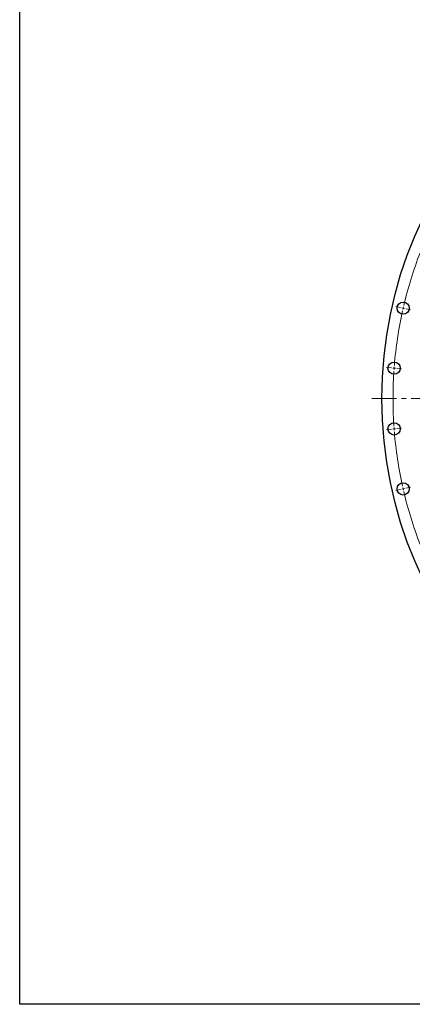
# Model space of a CAD drawing. Header units: millimetres. Extents: x 164 to 6553, y 4648 to 9635.
# Tile 1 of 15: x 164 to 870, y 4648 to 6419. Entities that reach past the tile are written whole.
import ezdxf

# ---------------------------------------------------------------- set-up
doc = ezdxf.new("R2010")
doc.units = ezdxf.units.MM
doc.header["$LTSCALE"] = 20
doc.linetypes.add('CENTER', pattern=[10.16, 6.35, -1.27, 1.27, -1.27])

msp = doc.modelspace()

# ---------------------------------------------------------------- linework, layer by layer
at = {"color": 0, "linetype": 'Continuous', "lineweight": 18}
for p, q in [((848.4, 5901), (840.1, 5902.9)), ((853.3, 5899.9), (850.9, 5900.4)), ((853.3, 5899.9), (855.7, 5899.3)), ((858.2, 5898.8), (866.5, 5896.9)), ((832.1, 5792.4), (823.6, 5793)), ((837, 5792), (834.6, 5792.2)), ((837, 5792), (839.5, 5791.8)), ((842, 5791.6), (850.5, 5791)), ((832.1, 5682.5), (823.6, 5681.9)), ((837, 5682.9), (834.6, 5682.7)), ((837, 5682.9), (839.5, 5683.1)), ((842, 5683.3), (850.5, 5683.9)), ((858.2, 5576.1), (866.5, 5578)), ((848.4, 5573.9), (840.1, 5572)), ((853.3, 5575), (850.9, 5574.4)), ((853.3, 5575), (855.7, 5575.6))]:
    msp.add_line(p, q, dxfattribs=at)
at = {"linetype": 'CENTER', "lineweight": 18, "ltscale": 0.35}
msp.add_line((796.7, 5737.3), (2333.4, 5737.3), dxfattribs=at)
msp.add_lwpolyline([(164.1, 9634.6), (6552.9, 9634.6), (6552.9, 4648.5), (164.1, 4648.5)], close=True)
at = {"lineweight": 25}
for centre, radius in [((1565, 5737.4), 750), ((853.3, 5899.9), 11), ((837, 5792), 11), ((837, 5682.9), 11), ((853.3, 5575), 11)]:
    msp.add_circle(centre, radius, dxfattribs=at)
at = {"color": 0, "linetype": 'Continuous', "lineweight": 18}
for start, end in [(158.9639, 166.7504), (167.5353, 175.3218), (167.1429, 167.3391), (166.9466, 167.1429), (175.7143, 175.9105), (175.5181, 175.7143), (176.1067, 183.8933), (184.0895, 184.2857), (184.2857, 184.4819), (184.6782, 192.4647), (192.6609, 192.8571), (192.8571, 193.0534), (193.2496, 201.0361)]:
    msp.add_arc((1565, 5737.4), 730, start, end, dxfattribs=at)

doc.saveas('drawing.dxf')
